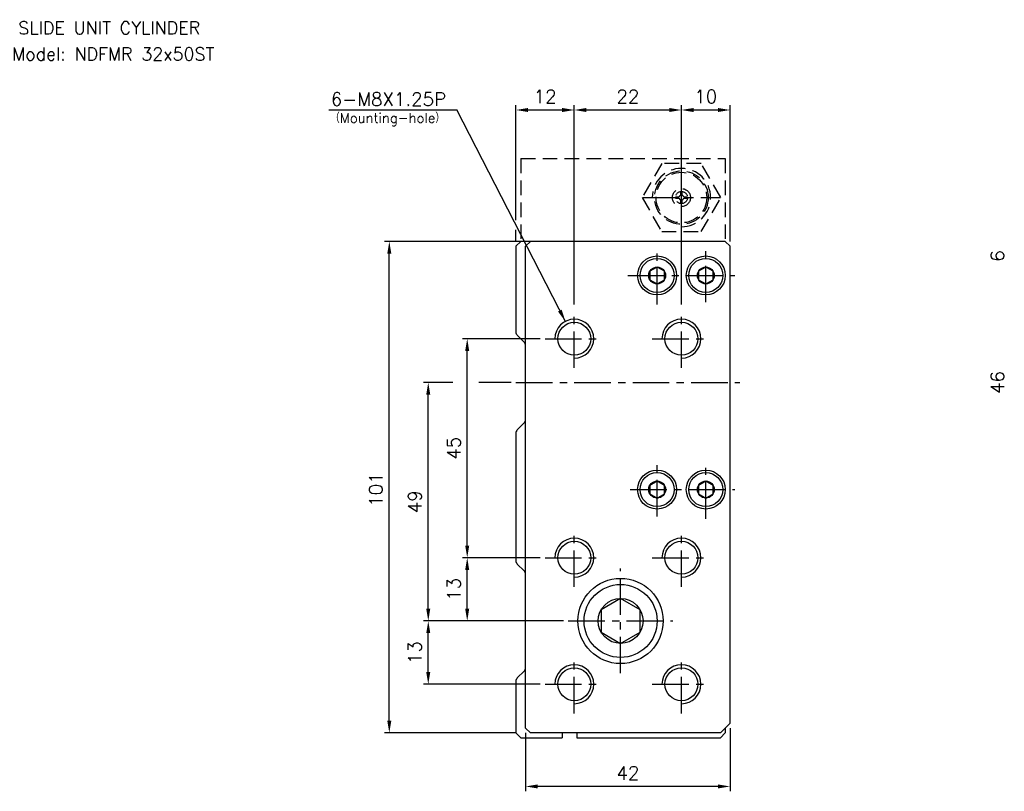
# Model space of a CAD drawing. Extents: x 11 to 578, y 9 to 422.
# Tile 1 of 2: x 11 to 213, y 263 to 422. Entities that reach past the tile are written whole.
import ezdxf
from ezdxf.enums import TextEntityAlignment as Align

# ---------------------------------------------------------------- set-up
doc = ezdxf.new("R2010")
doc.units = 0
doc.header["$LTSCALE"] = 6
doc.header["$MEASUREMENT"] = 0
doc.linetypes.add('CENTER', pattern=[2, 1.25, -0.25, 0.25, -0.25])
doc.linetypes.add('HIDDENX2', pattern=[0.75, 0.5, -0.25])
for name, color, linetype in [('CENTER', 1, 'CENTER'), ('DIM', 3, 'CONTINUOUS'), ('HIDDEN', 3, 'HIDDENX2'), ('PLINE', 2, 'CONTINUOUS')]:
    doc.layers.add(name, color=color, linetype=linetype)
doc.styles.add('AEH', font='SIMPLEX', dxfattribs={"bigfont": 'AE'})

msp = doc.modelspace()

# ---------------------------------------------------------------- linework, layer by layer
at = {"layer": 'CENTER'}
for p, q in [((146.6, 377), (146.6, 393)), ((138.6, 385), (154.6, 385)), ((141.6, 363), (141.6, 375)), ((151.6, 363.5), (151.6, 374.5)), ((135.6, 369), (157.6, 369)), ((124.6, 350), (124.6, 362)), ((146.6, 350), (146.6, 362)), ((118.6, 356), (130.6, 356)), ((140.6, 356), (152.6, 356)), ((112.6, 347), (158.6, 347)), ((141.6, 319.5), (141.6, 330.5)), ((151.6, 319), (151.6, 331)), ((136.1, 325), (157.6, 325)), ((124.6, 305), (124.6, 317)), ((146.6, 305), (146.6, 317)), ((118.6, 311), (130.6, 311)), ((140.6, 311), (152.6, 311)), ((134.1, 287.25), (134.1, 308.75)), ((123.35, 298), (144.85, 298)), ((124.6, 279), (124.6, 291)), ((146.6, 279), (146.6, 291)), ((118.6, 285), (130.6, 285)), ((140.6, 285), (152.6, 285))]:
    msp.add_line(p, q, dxfattribs=at)
at = {"layer": 'DIM'}
for p, q in [((74.18, 403), (100.45, 403)), ((122.77, 359.55), (100.45, 403)), ((112.6, 380.35), (112.6, 404)), ((115.1, 403), (122.1, 403)), ((124.6, 363), (124.6, 404)), ((127.1, 403), (144.1, 403)), ((146.6, 363), (146.6, 404)), ((149.1, 403), (154.1, 403)), ((156.6, 376), (156.6, 404)), ((112.6, 376), (112.6, 378.35)), ((114.6, 376), (85.6, 376)), ((86.6, 276.5), (86.6, 373.5)), ((117.6, 356), (101.6, 356)), ((102.6, 313.5), (102.6, 353.5)), ((99.62, 347), (93.6, 347)), ((111.6, 347), (104.97, 347)), ((94.6, 300.5), (94.6, 344.5)), ((117.6, 311), (101.6, 311)), ((102.6, 300.5), (102.6, 308.5)), ((122.35, 298), (93.6, 298)), ((94.6, 287.5), (94.6, 295.5)), ((117.6, 285), (93.6, 285)), ((156.6, 276), (156.6, 263)), ((112.6, 275), (85.6, 275)), ((114.6, 275), (114.6, 263)), ((154.1, 264), (117.1, 264))]:
    msp.add_line(p, q, dxfattribs=at)
for points in [[(115.1, 403.41), (115.1, 402.58), (112.6, 403)], [(122.1, 403.41), (122.1, 402.58), (124.6, 403)], [(127.1, 403.41), (127.1, 402.58), (124.6, 403)], [(144.1, 403.41), (144.1, 402.58), (146.6, 403)], [(149.1, 403.41), (149.1, 402.58), (146.6, 403)], [(154.1, 403.41), (154.1, 402.58), (156.6, 403)], [(86.18, 373.5), (87.01, 373.5), (86.6, 376)], [(122, 361.97), (121.25, 361.59), (122.77, 359.55)], [(102.18, 353.5), (103.01, 353.5), (102.6, 356)], [(94.18, 344.5), (95.01, 344.5), (94.6, 347)], [(102.18, 313.5), (103.01, 313.5), (102.6, 311)], [(102.18, 308.5), (103.01, 308.5), (102.6, 311)], [(94.18, 300.5), (95.01, 300.5), (94.6, 298)], [(102.18, 300.5), (103.01, 300.5), (102.6, 298)], [(94.18, 295.5), (95.01, 295.5), (94.6, 298)], [(94.18, 287.5), (95.01, 287.5), (94.6, 285)], [(86.18, 277.5), (87.01, 277.5), (86.6, 275)], [(117.1, 264.41), (117.1, 263.58), (114.6, 264)], [(154.1, 264.41), (154.1, 263.58), (156.6, 264)]]:
    msp.add_solid(points, dxfattribs=at)
at = {"layer": 'HIDDEN'}
for p, q in [((113.6, 393), (113.6, 376)), ((113.6, 393), (155.6, 393)), ((155.6, 393), (155.6, 376)), ((145.35, 385.15), (146.12, 385.15)), ((145.35, 384.85), (146.12, 384.85)), ((146.45, 385.47), (146.45, 386.24)), ((146.45, 383.76), (146.45, 384.52)), ((146.75, 385.47), (146.75, 386.24)), ((146.75, 383.76), (146.75, 384.52)), ((147.07, 385.15), (147.84, 385.15)), ((147.07, 384.85), (147.84, 384.85))]:
    msp.add_line(p, q, dxfattribs=at)
msp.add_lwpolyline([(142.55, 392), (138.51, 385), (142.55, 378), (150.64, 378), (154.68, 385), (150.64, 392)], close=True, dxfattribs=at)
for radius in [5.5, 5.2, 1.85, 1.25]:
    msp.add_circle((146.6, 385), radius, dxfattribs=at)
at = {"layer": 'HIDDEN', "color": 3}
msp.add_arc((146.6, 385), 6, 270, 180, dxfattribs=at)
at = {"layer": 'HIDDEN'}
for start, end in [(107.6204, 162.3796), (197.6204, 252.3796), (17.6204, 72.3796), (287.6204, 342.3796)]:
    msp.add_arc((146.6, 385), 0.496, start, end, dxfattribs=at)
at = {"layer": 'PLINE', "color": 2}
for p, q in [((112.6, 375), (113.6, 376)), ((112.6, 375), (112.6, 357.41)), ((115.6, 376), (113.6, 376)), ((115.6, 376), (114.6, 375)), ((114.6, 276), (114.6, 375)), ((155.6, 376), (115.6, 376)), ((155.6, 376), (156.6, 375)), ((156.6, 277), (156.6, 375)), ((114.3, 355.29), (112.89, 356.7)), ((112.89, 337.29), (114.3, 338.7)), ((112.6, 336.58), (112.6, 310.41)), ((112.89, 309.7), (114.3, 308.29)), ((114.6, 288.41), (114.6, 307.58)), ((114.3, 287.7), (112.89, 286.29)), ((112.6, 285.58), (112.6, 275)), ((114.6, 276), (115.6, 275)), ((154.6, 275), (156.6, 277)), ((155.6, 276), (155.6, 275)), ((113.6, 274), (112.6, 275)), ((113.6, 274), (122.09, 274)), ((154.6, 275), (115.6, 275)), ((122.09, 275), (122.09, 274)), ((125.09, 275), (125.09, 274)), ((125.09, 274), (154.6, 274)), ((155.6, 275), (154.6, 274))]:
    msp.add_line(p, q, dxfattribs=at)
at = {"layer": 'PLINE'}
for points in [[(143.1, 369.86), (141.6, 370.73), (140.1, 369.86), (140.1, 368.13), (141.6, 367.26), (143.1, 368.13)], [(153.1, 369.86), (151.6, 370.73), (150.1, 369.86), (150.1, 368.13), (151.6, 367.26), (153.1, 368.13)], [(143.1, 325.86), (141.6, 326.73), (140.1, 325.86), (140.1, 324.13), (141.6, 323.26), (143.1, 324.13)], [(153.1, 325.86), (151.6, 326.73), (150.1, 325.86), (150.1, 324.13), (151.6, 323.26), (153.1, 324.13)], [(138.1, 300.31), (134.1, 302.62), (130.1, 300.31), (130.1, 295.69), (134.1, 293.38), (138.1, 295.69)]]:
    msp.add_lwpolyline(points, close=True, dxfattribs=at)
at = {"layer": 'PLINE', "color": 2}
for centre, radius in [((141.6, 369), 4), ((151.6, 369), 4), ((124.6, 356), 3.38), ((146.6, 356), 3.38), ((141.6, 325), 4), ((151.6, 325), 4), ((124.6, 311), 3.38), ((146.6, 311), 3.38), ((134.1, 298), 8.75), ((124.6, 285), 3.38), ((146.6, 285), 3.38)]:
    msp.add_circle(centre, radius, dxfattribs=at)
at = {"layer": 'PLINE', "color": 3}
for centre, radius in [((141.6, 369), 3.5), ((151.6, 369), 3.5), ((141.6, 369), 1.73), ((151.6, 369), 1.73), ((141.6, 325), 3.5), ((151.6, 325), 3.5), ((141.6, 325), 1.73), ((151.6, 325), 1.73), ((134.1, 298), 7.5), ((134.1, 298), 4.62)]:
    msp.add_circle(centre, radius, dxfattribs=at)
for centre in [(124.6, 356), (146.6, 356), (124.6, 311), (146.6, 311), (124.6, 285), (146.6, 285)]:
    msp.add_arc(centre, 4, 270, 180, dxfattribs=at)
at = {"layer": 'PLINE', "color": 2}
for centre, start, end in [((113.6, 357.41), 180, 225), ((113.6, 354.58), 0, 45), ((113.6, 339.41), 315, 0), ((113.6, 336.58), 135, 180), ((113.6, 310.41), 180, 225), ((113.6, 307.58), 0, 45), ((113.6, 288.41), 315, 0), ((113.6, 285.58), 135, 180)]:
    msp.add_arc(centre, 1, start, end, dxfattribs=at)

# ---------------------------------------------------------------- texts
at = {"layer": 'DIM', "style": 'AEH'}
for s, height, p in [('6-M8X1.25P', 2.75, (74.58, 403.84)), ('（Mounting-hole）', 2, (74.42, 400.37))]:
    msp.add_text(s, height=height, dxfattribs=at).set_placement(p)
for s, p in [('12', (118.6, 405.75)), ('22', (135.6, 405.75)), ('10', (151.6, 405.75)), ('42', (135.6, 266.75))]:
    msp.add_text(s, height=2.75, dxfattribs=at).set_placement(p, align=Align.MIDDLE_CENTER)
for s, p in [('6', (211.5, 373)), ('46', (211.5, 347)), ('45', (99.85, 333.5)), ('101', (83.85, 325)), ('49', (91.85, 322.5)), ('13', (99.85, 304.5)), ('13', (91.85, 291.5))]:
    msp.add_text(s, height=2.75, rotation=90, dxfattribs=at).set_placement(p, align=Align.MIDDLE_CENTER)
at = {"layer": 'PLINE', "color": 7, "style": 'AEH'}
msp.add_text('SLIDE UNIT CYLINDER', height=2.625, dxfattribs=at).set_placement((29.07, 419.86), align=Align.MIDDLE)
at = {"layer": 'PLINE', "color": 3, "style": 'AEH'}
msp.add_text('Model: NDFMR 32x50ST', height=2.625, dxfattribs=at).set_placement((29.88, 414.51), align=Align.MIDDLE)

doc.saveas('drawing.dxf')
